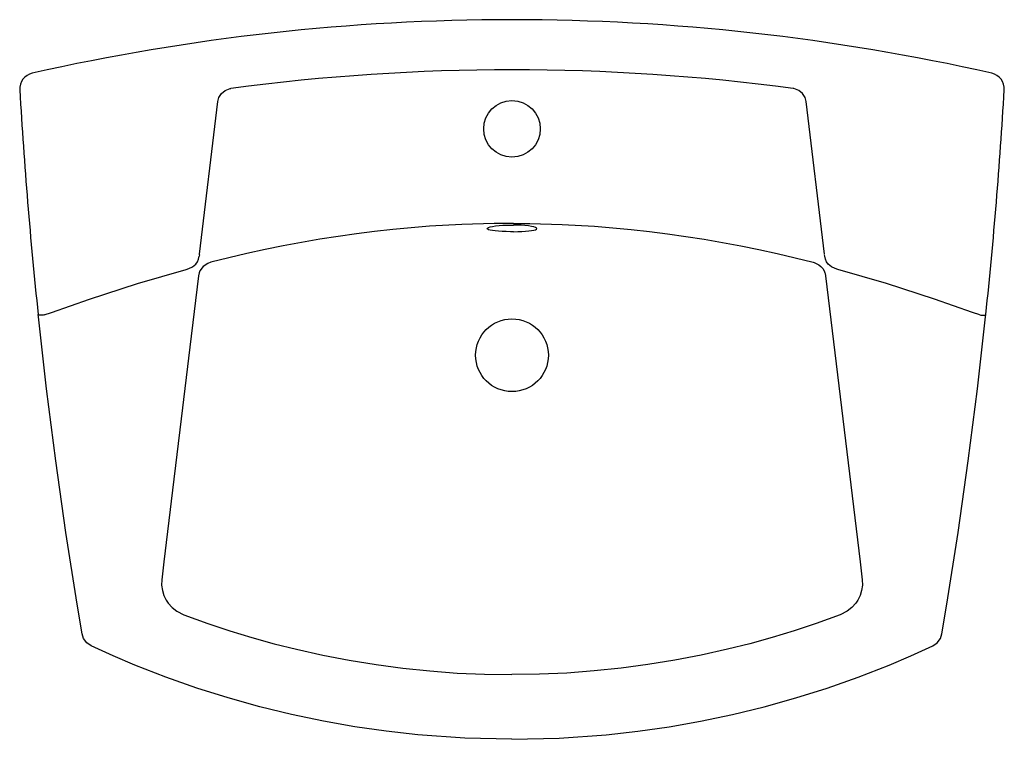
# Model space of a CAD drawing. Header units: millimetres. Extents: x -0.305 to 0.305, y -0.445 to 0.
import ezdxf

# ---------------------------------------------------------------- set-up
doc = ezdxf.new("R2010")
doc.units = ezdxf.units.MM
doc.layers.add('BLOCKS', color=3, linetype='Continuous')

msp = doc.modelspace()

# ---------------------------------------------------------------- linework, layer by layer
at = {"layer": 'BLOCKS', "linetype": 'Continuous'}
for p, q in [((-0.19328, -0.14504), (-0.18203, -0.05054)), ((0.19328, -0.14504), (0.18203, -0.05054)), ((0.001, -0.12598), (-0.001, -0.12598)), ((0.001, -0.12697), (0.001, -0.12697)), ((0.001, -0.13109), (0.001, -0.13109)), ((-0.19334, -0.14544), (-0.19328, -0.14504)), ((0.19348, -0.14624), (0.19334, -0.14544)), ((-0.18633, -0.15002), (-0.18825, -0.15068)), ((-0.20163, -0.15447), (-0.19982, -0.15383)), ((-0.19982, -0.15383), (-0.1977, -0.15278)), ((-0.19356, -0.15646), (-0.19397, -0.1583)), ((0.19397, -0.1583), (0.21527, -0.33522)), ((0.19982, -0.15383), (0.1977, -0.15278)), ((0.20163, -0.15447), (0.19982, -0.15383)), ((-0.29309, -0.1825), (-0.29311, -0.18227)), ((-0.29296, -0.18371), (-0.29309, -0.1825)), ((0.29296, -0.18371), (0.29309, -0.1825)), ((0.29309, -0.1825), (0.29311, -0.18227)), ((0.21527, -0.33522), (0.21663, -0.3464)), ((-0.26588, -0.37986), (-0.26896, -0.3615)), ((0.26588, -0.37986), (0.26896, -0.3615)), ((-0.20295, -0.36795), (-0.18812, -0.37334)), ((0.20295, -0.36795), (0.18812, -0.37334))]:
    msp.add_line(p, q, dxfattribs=at)
at = {"layer": 'BLOCKS'}
msp.add_line((-0.19334, -0.14544), (-0.19348, -0.14624), dxfattribs=at)
at = {"layer": 'BLOCKS', "linetype": 'Continuous', "flags": 128}
for points in [[(-0.18203, -0.05054), (-0.18138, -0.0481), (-0.17979, -0.04562), (-0.1774, -0.0437), (-0.1744, -0.0426), (-0.17384, -0.0425)], [(0.18203, -0.05054), (0.18138, -0.0481), (0.17979, -0.04562), (0.1774, -0.0437), (0.1744, -0.0426), (0.17384, -0.0425)], [(-0.001, -0.12598), (-0.011, -0.12606), (-0.03099, -0.12663), (-0.05098, -0.12775), (-0.07366, -0.12968), (-0.08498, -0.13091), (-0.09627, -0.13232), (-0.11888, -0.13567), (-0.14148, -0.13974), (-0.15274, -0.14204), (-0.16394, -0.14451), (-0.18633, -0.15002)], [(-0.001, -0.13109), (-0.00352, -0.13105), (-0.00602, -0.13096), (-0.00827, -0.13082), (-0.01036, -0.13064), (-0.0121, -0.13042), (-0.01355, -0.13015), (-0.01459, -0.12986), (-0.01525, -0.12953), (-0.01546, -0.12919), (-0.01523, -0.12883), (-0.01456, -0.12848), (-0.01345, -0.12814), (-0.01199, -0.12783), (-0.01012, -0.12754), (-0.00803, -0.12731), (-0.00564, -0.12713), (-0.00336, -0.12702), (-0.001, -0.12697)], [(-0.001, -0.12697), (-0.00033, -0.12697), (0.00033, -0.12697), (0.001, -0.12697)], [(0.001, -0.12598), (0.011, -0.12606), (0.03099, -0.12663), (0.05098, -0.12775), (0.07366, -0.12968), (0.08498, -0.13091), (0.09627, -0.13232), (0.11888, -0.13567), (0.14148, -0.13974), (0.15274, -0.14204), (0.16394, -0.14451), (0.18633, -0.15002)], [(0.001, -0.13109), (0.00352, -0.13105), (0.00602, -0.13096), (0.00827, -0.13082), (0.01036, -0.13064), (0.0121, -0.13042), (0.01355, -0.13015), (0.01459, -0.12986), (0.01525, -0.12953), (0.01546, -0.12919), (0.01523, -0.12883), (0.01456, -0.12848), (0.01345, -0.12814), (0.01199, -0.12783), (0.01012, -0.12754), (0.00803, -0.12731), (0.00564, -0.12713), (0.00336, -0.12702), (0.001, -0.12697)], [(0.001, -0.13109), (0.00033, -0.1311), (-0.00033, -0.1311), (-0.001, -0.13109)], [(-0.1977, -0.15278), (-0.19562, -0.15127), (-0.19451, -0.14971), (-0.19389, -0.14803), (-0.19348, -0.14624)], [(-0.18825, -0.15068), (-0.19107, -0.15258), (-0.1931, -0.15533), (-0.19356, -0.15646)], [(0.18633, -0.15002), (0.18682, -0.15015), (0.1873, -0.1503), (0.18778, -0.15048), (0.18825, -0.15068)], [(0.18825, -0.15068), (0.18972, -0.1515), (0.19107, -0.15258), (0.1922, -0.15384), (0.1931, -0.15533), (0.19335, -0.15589), (0.19356, -0.15646)], [(0.1977, -0.15278), (0.19562, -0.15127), (0.19451, -0.14971), (0.19389, -0.14803), (0.19348, -0.14624)], [(-0.2894, -0.18261), (-0.28492, -0.18113), (-0.26139, -0.17289), (-0.23169, -0.16316), (-0.20163, -0.15447)], [(-0.19397, -0.1583), (-0.19928, -0.20253), (-0.20461, -0.24676), (-0.20993, -0.29099), (-0.21527, -0.33522)], [(0.19356, -0.15646), (0.1937, -0.15691), (0.19381, -0.15736), (0.1939, -0.15783), (0.19397, -0.1583)], [(0.2894, -0.18261), (0.28492, -0.18113), (0.26139, -0.17289), (0.23169, -0.16316), (0.20163, -0.15447)], [(-0.2894, -0.18261), (-0.2901, -0.18268), (-0.29078, -0.18273), (-0.29142, -0.18275), (-0.29198, -0.18274), (-0.29244, -0.18272), (-0.29279, -0.18266), (-0.29301, -0.18259), (-0.29309, -0.1825)], [(0.2894, -0.18261), (0.2901, -0.18268), (0.29078, -0.18273), (0.29142, -0.18275), (0.29198, -0.18274), (0.29244, -0.18272), (0.29279, -0.18266), (0.29301, -0.18259), (0.29309, -0.1825)], [(-0.26896, -0.3615), (-0.27593, -0.31721), (-0.28225, -0.27282), (-0.28793, -0.22831), (-0.29296, -0.18371)], [(0.26896, -0.3615), (0.27593, -0.31721), (0.28225, -0.27282), (0.28793, -0.22831), (0.29296, -0.18371)], [(-0.21527, -0.33522), (-0.21595, -0.34081), (-0.21663, -0.3464)], [(-0.21663, -0.3464), (-0.21674, -0.34963), (-0.21628, -0.35293), (-0.21532, -0.35601), (-0.21383, -0.35897), (-0.2126, -0.36077)], [(0.21663, -0.3464), (0.21674, -0.34963), (0.21628, -0.35293), (0.21532, -0.35601), (0.21383, -0.35897), (0.2126, -0.36077)], [(-0.2126, -0.36077), (-0.2102, -0.36345), (-0.20729, -0.36574), (-0.20295, -0.36795)], [(0.2126, -0.36077), (0.2102, -0.36345), (0.20729, -0.36574), (0.20295, -0.36795)], [(-0.18812, -0.37334), (-0.17458, -0.37785), (-0.16093, -0.38202), (-0.14714, -0.38586), (-0.13326, -0.38935)], [(0.18812, -0.37334), (0.17458, -0.37785), (0.16093, -0.38202), (0.14714, -0.38586), (0.13326, -0.38935)], [(-0.26026, -0.38724), (-0.26302, -0.38533), (-0.26499, -0.38261), (-0.26588, -0.37986)], [(0.26026, -0.38724), (0.26302, -0.38533), (0.26499, -0.38261), (0.26588, -0.37986)], [(-0.23321, -0.39909), (-0.2468, -0.39333), (-0.26026, -0.38724)], [(-0.13326, -0.38935), (-0.11699, -0.39298), (-0.10063, -0.39613), (-0.08412, -0.39882), (-0.06755, -0.40102), (-0.05074, -0.40276), (-0.03389, -0.404), (-0.01695, -0.40475), (0, -0.405)], [(0.13326, -0.38935), (0.11699, -0.39298), (0.10063, -0.39613), (0.08412, -0.39882), (0.06755, -0.40102), (0.05074, -0.40276), (0.03389, -0.404), (0.01695, -0.40475), (0, -0.405)], [(0.23321, -0.39909), (0.2468, -0.39333), (0.26026, -0.38724)], [(0, -0.445), (-0.02918, -0.44431), (-0.0583, -0.44223), (-0.07782, -0.44006), (-0.09726, -0.43726), (-0.1166, -0.43385), (-0.13638, -0.42969), (-0.15602, -0.42489), (-0.17548, -0.41944), (-0.19494, -0.4133), (-0.2142, -0.40651), (-0.23321, -0.39909)], [(0, -0.445), (0.02918, -0.44431), (0.0583, -0.44223), (0.07782, -0.44006), (0.09726, -0.43726), (0.1166, -0.43385), (0.13638, -0.42969), (0.15602, -0.42489), (0.17548, -0.41944), (0.19494, -0.4133), (0.2142, -0.40651), (0.23321, -0.39909)]]:
    msp.add_lwpolyline(points, dxfattribs=at)
at = {"layer": 'BLOCKS', "linetype": 'Continuous'}
for centre, radius in [((0, -0.0675), 0.0175), ((0, -0.2075), 0.0225)]:
    msp.add_circle(centre, radius, dxfattribs=at)
for centre, radius, start, end in [((0, -1.34643), 1.34643, 77.26842, 102.73158), ((-0.29453, -0.04286), 0.01, 102.73158, 183.39886), ((0, -1.34643), 1.31546, 82.40619, 97.59381), ((0.29453, -0.04286), 0.01, 356.60114, 77.26842), ((2.77007, 0.13915), 3.08, 183.39886, 185.99009), ((-2.77007, 0.13915), 3.08, 354.00991, 356.60114)]:
    msp.add_arc(centre, radius, start, end, dxfattribs=at)

doc.saveas('drawing.dxf')
